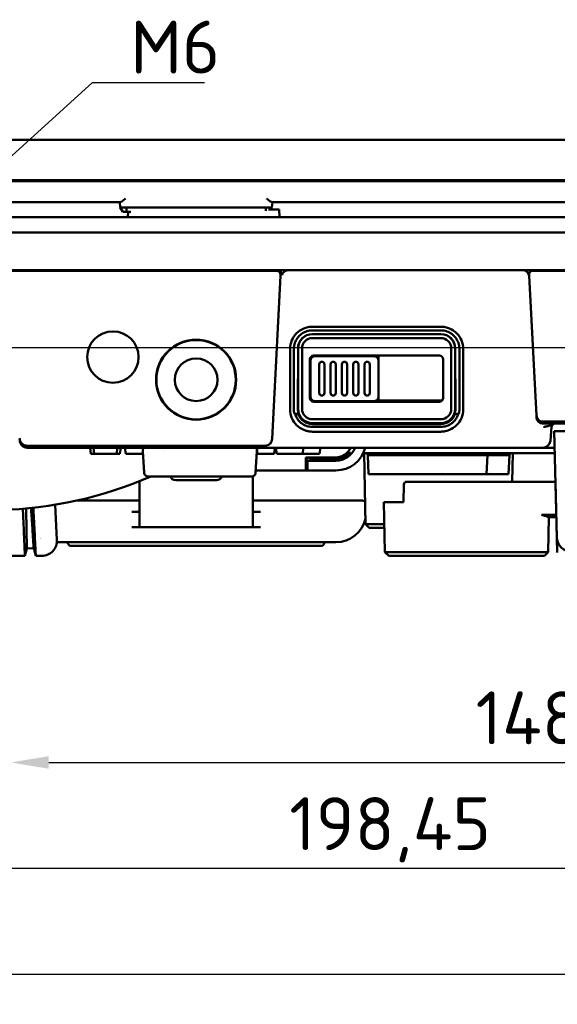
# Model space of a CAD drawing. Header units: millimetres. Extents: x 0 to 5104, y -184 to 1188.
# Tile 14 of 221: x 536 to 607, y 416 to 546. Entities that reach past the tile are written whole.
import ezdxf

# ---------------------------------------------------------------- set-up
doc = ezdxf.new("R2010")
doc.units = ezdxf.units.MM
doc.header["$LTSCALE"] = 2
for name, color, linetype, lineweight in [('Bemaßung (ISO)', 7, 'Continuous', 25), ('Sichtbar (ISO)', 7, 'Continuous', 50), ('Symbol (ISO)', 7, 'Continuous', 25)]:
    doc.layers.add(name, color=color, linetype=linetype, lineweight=lineweight)
doc.styles.add('Notiztext (DIN)', font='isocpeur.ttf')
doc.dimstyles.new('Standard (DIN)', dxfattribs={"dimscale": 2, "dimtxt": 3.5, "dimasz": 2.5, "dimexe": 2, "dimexo": 0.5, "dimgap": 0.5, "dimtad": 1, "dimrnd": 1e-08, "dimtxsty": 'Notiztext (DIN)', "dimcen": 0.09, "dimdle": 10, "dimclrd": 256, "dimclre": 256, "dimclrt": 256, "dimadec": 0, "dimazin": 0, "dimtfac": 1, "dimtmove": 0, "dimatfit": 3, "dimfxl": 1, "dimtolj": 1, "dimtzin": 0, "dimlwd": -1, "dimlwe": -1, "dimarcsym": 0})
doc.dimstyles.new('Standard - Methode 2a (DIN)$7', dxfattribs={"dimscale": 2, "dimtxt": 3.5, "dimasz": 2.5, "dimexe": 3.175, "dimexo": 0.8, "dimgap": 0.8, "dimtad": 1, "dimtih": 1, "dimtoh": 1, "dimrnd": 1e-08, "dimtxsty": 'Notiztext (DIN)', "dimcen": 0.09, "dimdle": 10, "dimclrd": 256, "dimclre": 256, "dimclrt": 256, "dimazin": 2, "dimtfac": 1, "dimtmove": 0, "dimatfit": 3, "dimfxl": 1, "dimtolj": 1, "dimlwd": -1, "dimlwe": -1, "dimarcsym": 0})

# ---------------------------------------------------------------- blocks, each defined once
blk = doc.blocks.new('*D23')
at = {"layer": 'Bemaßung (ISO)', "transparency": 16777216}
for p, q in [((187.03, 491.88), (187.03, 415.74)), ((682.93, 491.88), (682.93, 415.74)), ((192.03, 419.74), (677.93, 419.74))]:
    blk.add_line(p, q, dxfattribs=at)
for points in [[(192.03, 420.57), (192.03, 418.91), (187.03, 419.74)], [(677.93, 420.57), (677.93, 418.91), (682.93, 419.74)]]:
    blk.add_solid(points, dxfattribs=at)
at = {"layer": 'Defpoints', "color": 0, "transparency": 16777216}
for p in [(187.03, 492.88), (682.93, 492.88), (682.93, 419.74)]:
    blk.add_point(p, dxfattribs=at)
at = {"layer": 'Bemaßung (ISO)', "transparency": 16777216, "insert": (424.32, 429.14), "char_height": 7, "attachment_point": 1, "style": 'Notiztext (DIN)'}
blk.add_mtext('\\A1;495,9', dxfattribs=at)
blk = doc.blocks.new('*D26')
at = {"layer": 'Bemaßung (ISO)', "transparency": 16777216}
for p, q in [((484.48, 498.94), (484.48, 429.74)), ((682.93, 491.88), (682.93, 429.74)), ((489.48, 433.74), (677.93, 433.74))]:
    blk.add_line(p, q, dxfattribs=at)
for points in [[(489.48, 434.57), (489.48, 432.91), (484.48, 433.74)], [(677.93, 434.57), (677.93, 432.91), (682.93, 433.74)]]:
    blk.add_solid(points, dxfattribs=at)
at = {"layer": 'Defpoints', "color": 0, "transparency": 16777216}
for p in [(484.48, 499.94), (682.93, 492.88), (682.93, 433.74)]:
    blk.add_point(p, dxfattribs=at)
at = {"layer": 'Bemaßung (ISO)', "transparency": 16777216, "insert": (571.3, 443.14), "char_height": 7, "attachment_point": 1, "style": 'Notiztext (DIN)'}
blk.add_mtext('\\A1;198,45', dxfattribs=at)
blk = doc.blocks.new('*D27')
at = {"layer": 'Bemaßung (ISO)', "transparency": 16777216}
for p, q in [((534.48, 498.94), (534.48, 443.74)), ((682.93, 491.88), (682.93, 443.74)), ((539.48, 447.74), (677.93, 447.74))]:
    blk.add_line(p, q, dxfattribs=at)
for points in [[(539.48, 448.57), (539.48, 446.91), (534.48, 447.74)], [(677.93, 448.57), (677.93, 446.91), (682.93, 447.74)]]:
    blk.add_solid(points, dxfattribs=at)
at = {"layer": 'Defpoints', "color": 0, "transparency": 16777216}
for p in [(534.48, 499.94), (682.93, 492.88), (682.93, 447.74)]:
    blk.add_point(p, dxfattribs=at)
at = {"layer": 'Bemaßung (ISO)', "transparency": 16777216, "insert": (595.95, 457.14), "char_height": 7, "attachment_point": 1, "style": 'Notiztext (DIN)'}
blk.add_mtext('\\A1;148,45', dxfattribs=at)
blk = doc.blocks.new('*D43')
at = {"layer": 'Bemaßung (ISO)', "transparency": 16777216}
for p, q in [((683.93, 530.14), (720.93, 530.14)), ((716.93, 507.64), (716.93, 525.14)), ((509.38, 502.64), (720.93, 502.64))]:
    blk.add_line(p, q, dxfattribs=at)
for points in [[(716.1, 525.14), (717.76, 525.14), (716.93, 530.14)], [(716.1, 507.64), (717.76, 507.64), (716.93, 502.64)]]:
    blk.add_solid(points, dxfattribs=at)
at = {"layer": 'Defpoints', "color": 0, "transparency": 16777216}
for p in [(682.93, 530.14), (716.93, 530.14), (508.38, 502.64)]:
    blk.add_point(p, dxfattribs=at)
at = {"layer": 'Bemaßung (ISO)', "transparency": 16777216, "insert": (707.53, 508.51), "char_height": 7, "attachment_point": 1, "rotation": 90, "style": 'Notiztext (DIN)'}
blk.add_mtext('\\A1;27,5', dxfattribs=at)

msp = doc.modelspace()

# ---------------------------------------------------------------- linework, layer by layer
at = {"layer": 'Sichtbar (ISO)'}
for p, q in [((435.03, 530.138), (682.93, 530.138)), ((435.647, 524.771), (682.313, 524.771)), ((436.281, 524.677), (681.678, 524.677)), ((470.999, 521.888), (548.961, 521.888)), ((548.892, 521.888), (548.955, 521.176)), ((549.285, 520.588), (548.955, 521.175)), ((549.753, 521.187), (568.207, 521.187)), ((549.753, 520.588), (549.753, 521.187)), ((568.207, 520.72), (568.207, 521.187)), ((568.843, 520.888), (569.005, 521.175)), ((646.961, 521.888), (568.999, 521.888)), ((569.067, 521.888), (569.005, 521.176)), ((682.93, 519.888), (187.03, 519.888)), ((549.753, 520.588), (549.285, 520.588)), ((550.351, 520.588), (549.753, 520.588)), ((549.948, 519.888), (549.972, 520.588)), ((568.552, 520.888), (569.278, 520.888)), ((569.977, 520.888), (569.278, 520.888)), ((569.977, 520.888), (570.012, 519.888)), ((187.03, 517.888), (682.93, 517.888)), ((187.03, 512.888), (682.93, 512.888)), ((478.471, 512.788), (569.624, 512.788)), ((569.062, 490.573), (570.126, 512.126)), ((569.624, 512.788), (569.838, 512.788)), ((602.238, 512.877), (571.286, 512.877)), ((603.037, 512.13), (604.006, 493.641)), ((603.516, 512.788), (603.523, 512.788)), ((603.523, 512.788), (616.437, 512.788)), ((574.362, 505.404), (591.362, 505.404)), ((591.362, 504.908), (574.362, 504.908)), ((591.362, 504.42), (574.362, 504.42)), ((574.362, 504.408), (591.362, 504.408)), ((591.362, 503.895), (574.362, 503.895)), ((571.415, 494.457), (571.415, 502.457)), ((571.915, 494.518), (571.915, 502.518)), ((572.461, 502.526), (572.436, 494.526)), ((572.48, 494.526), (572.48, 502.526)), ((572.993, 502.526), (572.993, 494.526)), ((592.731, 494.526), (592.731, 502.526)), ((593.244, 502.526), (593.244, 494.526)), ((593.288, 494.526), (593.263, 502.526)), ((593.809, 502.518), (593.809, 494.518)), ((594.309, 502.457), (594.309, 494.457)), ((574.043, 500.599), (574.043, 501.076)), ((574.043, 500.599), (574.043, 496.453)), ((574.043, 500.599), (574.068, 500.574)), ((574.068, 500.574), (574.077, 496.486)), ((574.129, 501.357), (574.112, 496.044)), ((574.138, 501.37), (574.138, 501.026)), ((591.181, 501.576), (574.543, 501.576)), ((574.583, 501.388), (574.583, 501.388)), ((576.612, 501.5), (574.612, 501.5)), ((575.262, 500.412), (575.262, 496.64)), ((575.962, 496.64), (575.962, 500.412)), ((576.612, 501.5), (576.612, 501.576)), ((576.762, 500.412), (576.762, 496.64)), ((578.277, 501.508), (577.419, 501.508)), ((577.462, 496.64), (577.462, 500.412)), ((578.262, 500.412), (578.262, 496.64)), ((579.805, 501.508), (578.947, 501.508)), ((578.962, 496.64), (578.962, 500.412)), ((579.762, 500.412), (579.762, 496.64)), ((580.462, 496.64), (580.462, 500.412)), ((580.612, 501.576), (580.612, 501.5)), ((582.612, 501.5), (580.612, 501.5)), ((581.262, 500.412), (581.262, 496.64)), ((581.962, 496.64), (581.962, 500.412)), ((583.086, 501.026), (583.086, 501.576)), ((583.112, 496.044), (583.094, 501.576)), ((591.647, 496.486), (591.656, 500.574)), ((591.681, 500.599), (591.656, 500.574)), ((591.681, 500.599), (591.681, 501.076)), ((591.681, 500.599), (591.681, 496.453)), ((574.043, 496.453), (574.077, 496.486)), ((574.043, 495.976), (574.043, 496.453)), ((591.681, 496.453), (591.647, 496.486)), ((591.681, 495.976), (591.681, 496.453)), ((574.112, 496.044), (574.112, 495.722)), ((574.138, 496.026), (574.138, 495.682)), ((591.181, 495.476), (574.543, 495.476)), ((574.612, 495.552), (576.612, 495.552)), ((576.612, 495.476), (576.612, 495.552)), ((580.612, 495.552), (582.612, 495.552)), ((580.612, 495.552), (580.612, 495.476)), ((583.086, 495.476), (583.086, 496.026)), ((583.112, 495.476), (583.112, 496.044)), ((591.549, 495.637), (583.112, 495.637)), ((571.981, 493.888), (572.542, 493.888)), ((593.182, 493.888), (593.743, 493.888)), ((557.48, 493.357), (557.48, 493.305)), ((560.48, 493.357), (560.48, 493.305)), ((574.362, 493.157), (591.362, 493.157)), ((591.362, 492.644), (574.362, 492.644)), ((574.362, 492.526), (591.362, 492.526)), ((604.006, 493.641), (604.02, 493.37)), ((604.021, 493.346), (604.02, 493.37)), ((604.756, 492.588), (604.82, 492.588)), ((604.808, 492.855), (615.152, 492.855)), ((604.82, 492.588), (615.139, 492.588)), ((574.362, 492.144), (591.362, 492.144)), ((591.362, 491.51), (574.362, 491.51)), ((606.013, 492.132), (605.853, 490.301)), ((606.712, 477.536), (606.344, 491.588)), ((606.344, 491.588), (681.93, 491.588)), ((536.633, 489.655), (568.097, 489.655)), ((568.337, 489.388), (536.641, 489.388)), ((544.96, 489.388), (545.072, 488.588)), ((545.508, 488.588), (545.072, 488.588)), ((545.395, 489.388), (545.508, 488.588)), ((548.452, 488.588), (545.508, 488.588)), ((548.564, 489.388), (548.452, 488.588)), ((548.888, 488.588), (548.452, 488.588)), ((549, 489.388), (548.888, 488.588)), ((549.669, 488.588), (549.557, 489.388)), ((549.741, 488.588), (549.669, 488.588)), ((549.741, 488.588), (551.392, 488.588)), ((551.876, 488.588), (551.392, 488.588)), ((551.876, 488.588), (551.989, 489.388)), ((552.103, 486.059), (551.94, 488.917)), ((554.631, 488.92), (554.631, 488.92)), ((567.02, 488.917), (566.856, 486.059)), ((567.068, 488.7), (566.971, 489.388)), ((567.068, 488.7), (567.068, 489.388)), ((567.084, 488.588), (567.068, 488.7)), ((567.084, 488.588), (567.568, 488.588)), ((569.219, 488.588), (567.568, 488.588)), ((568.999, 489.388), (568.337, 489.388)), ((570.926, 489.388), (568.999, 489.388)), ((569.219, 488.588), (569.29, 488.588)), ((569.29, 488.588), (569.403, 489.388)), ((569.649, 488.588), (569.536, 489.388)), ((569.649, 488.588), (573.073, 488.588)), ((604.857, 489.388), (570.926, 489.388)), ((573.185, 489.388), (573.073, 488.588)), ((574.855, 488.588), (573.073, 488.588)), ((574.855, 488.588), (575.321, 488.588)), ((575.433, 489.388), (575.321, 488.588)), ((581.221, 488.688), (581.251, 488.688)), ((581.385, 479.288), (581.221, 488.688)), ((581.558, 488.688), (581.251, 488.688)), ((591.876, 488.688), (581.558, 488.688)), ((581.693, 488.388), (581.558, 488.688)), ((591.876, 488.688), (592.391, 488.688)), ((597.838, 488.688), (592.391, 488.688)), ((597.838, 488.688), (597.523, 488.388)), ((597.838, 488.688), (598.045, 488.688)), ((599.781, 488.688), (598.045, 488.688)), ((599.781, 488.688), (599.946, 488.688)), ((600.558, 488.688), (599.946, 488.688)), ((600.558, 488.688), (600.42, 488.388)), ((600.819, 488.688), (600.558, 488.688)), ((600.878, 488.688), (600.808, 484.888)), ((600.819, 488.688), (600.878, 488.688)), ((606.42, 488.688), (600.878, 488.688)), ((606.401, 489.388), (604.857, 489.388)), ((573.48, 488.088), (573.48, 486.388)), ((577.28, 488.088), (573.48, 488.088)), ((573.58, 487.905), (573.48, 487.905)), ((573.58, 486.388), (573.58, 487.905)), ((573.697, 487.671), (573.58, 487.905)), ((573.621, 488), (573.734, 488)), ((573.697, 487.671), (577.48, 487.671)), ((573.697, 487.671), (573.697, 486.388)), ((573.994, 487.905), (577.48, 487.905)), ((591.678, 488.388), (581.693, 488.388)), ((581.802, 485.888), (581.693, 488.388)), ((591.678, 488.388), (592.486, 488.388)), ((597.523, 488.388), (592.486, 488.388)), ((597.523, 488.388), (597.392, 485.891)), ((597.523, 488.388), (597.847, 488.388)), ((599.583, 488.388), (597.847, 488.388)), ((600.42, 488.388), (600.032, 488.388)), ((600.42, 488.388), (600.314, 485.888)), ((566.875, 486.388), (573.48, 486.388)), ((573.48, 486.388), (573.58, 486.388)), ((573.58, 486.388), (573.697, 486.388)), ((573.697, 486.388), (577.48, 486.388)), ((551.48, 484.955), (551.48, 481.388)), ((552.603, 485.588), (552.62, 485.588)), ((554.624, 485.588), (552.62, 485.588)), ((554.624, 485.588), (555.107, 485.588)), ((563.853, 485.588), (555.107, 485.588)), ((556.28, 485.088), (561.68, 485.088)), ((563.853, 485.588), (564.335, 485.588)), ((566.34, 485.588), (564.335, 485.588)), ((566.34, 485.588), (566.357, 485.588)), ((566.48, 485.438), (566.48, 481.388)), ((583.706, 485.888), (581.802, 485.888)), ((583.706, 485.888), (583.832, 485.888)), ((590.282, 485.888), (583.832, 485.888)), ((586.462, 484.583), (586.633, 484.888)), ((586.633, 484.888), (587.041, 484.888)), ((587.041, 484.888), (587.985, 484.888)), ((605.039, 484.888), (587.985, 484.888)), ((590.282, 485.888), (590.943, 485.888)), ((594.094, 485.888), (590.943, 485.888)), ((594.094, 485.888), (594.75, 485.888)), ((599.799, 485.888), (594.75, 485.888)), ((597.392, 485.891), (597.392, 485.888)), ((600.192, 485.888), (599.799, 485.888)), ((600.314, 485.888), (600.192, 485.888)), ((605.039, 484.888), (605.983, 484.888)), ((606.519, 484.888), (605.983, 484.888)), ((606.519, 484.888), (606.519, 484.888)), ((606.519, 484.888), (606.765, 475.502)), ((586.416, 482.188), (586.462, 484.583)), ((551.48, 482.388), (543.174, 482.388)), ((580.98, 482.388), (566.48, 482.388)), ((583.831, 482.188), (583.883, 482.188)), ((583.831, 482.188), (583.946, 475.588)), ((583.883, 482.188), (586.416, 482.188)), ((586.416, 482.188), (585.831, 482.188)), ((540.328, 481.84), (540.572, 477.193)), ((550.48, 480.888), (551.346, 480.888)), ((551.48, 481.388), (551.48, 478.939)), ((566.48, 478.939), (566.48, 481.388)), ((566.614, 480.888), (567.48, 480.888)), ((604.985, 480.488), (604.663, 480.488)), ((605.577, 475.588), (605.657, 480.188)), ((605.64, 480.188), (605.606, 480.188)), ((605.64, 480.188), (606.642, 480.188)), ((606.634, 480.488), (605.928, 480.488)), ((551.346, 478.888), (550.48, 478.888)), ((566.614, 478.888), (551.346, 478.888)), ((567.48, 478.888), (566.614, 478.888)), ((581.411, 479.288), (581.385, 479.288)), ((581.894, 478.788), (581.385, 479.288)), ((581.411, 479.288), (583.818, 479.288)), ((581.904, 478.788), (581.894, 478.788)), ((581.904, 478.788), (583.89, 478.788)), ((583.882, 479.288), (583.818, 479.288)), ((577.48, 476.888), (540.564, 476.888)), ((536.596, 476.068), (536.334, 475.088)), ((536.596, 476.068), (537.491, 476.11)), ((537.491, 476.11), (537.765, 475.088)), ((575.48, 476.388), (542.48, 476.388)), ((584.455, 475.088), (583.946, 475.588)), ((583.946, 475.588), (583.992, 475.588)), ((587.195, 475.588), (583.992, 475.588)), ((587.195, 475.588), (587.985, 475.588)), ((604.577, 475.588), (587.985, 475.588)), ((605.068, 475.088), (605.577, 475.588)), ((536.334, 475.088), (533.765, 475.088)), ((538.574, 475.088), (537.765, 475.088)), ((584.473, 475.088), (584.455, 475.088)), ((584.473, 475.088), (587.676, 475.088)), ((587.985, 475.088), (587.676, 475.088)), ((587.985, 475.088), (604.577, 475.088)), ((604.577, 475.088), (605.068, 475.088))]:
    msp.add_line(p, q, dxfattribs=at)
for centre, radius in [((547.98, 501.388), 3.4), ((558.98, 498.388), 5.3), ((558.98, 498.388), 5.25), ((558.98, 498.388), 2.825)]:
    msp.add_circle(centre, radius, dxfattribs=at)
for centre, radius, start, end in [((602.238, 512.088), 0.789, 8.96946, 90), ((603.523, 512.288), 0.5, 90, 188.84988), ((602.238, 512.088), 0.8, 3, 8.84988), ((574.362, 502.526), 1.882, 90, 180), ((591.362, 502.526), 1.882, 0, 90), ((574.362, 502.526), 1.369, 90, 180), ((591.362, 502.526), 1.369, 0, 90), ((574.612, 501.026), 0.474, 90, 180), ((575.612, 500.412), 0.35, 0, 180), ((577.112, 500.412), 0.35, 0, 180), ((578.612, 500.412), 0.35, 0, 180), ((580.112, 500.412), 0.35, 0, 180), ((581.612, 500.412), 0.35, 0, 180), ((582.612, 501.026), 0.474, 0, 90), ((575.612, 496.64), 0.35, 180, 0), ((577.112, 496.64), 0.35, 180, 0), ((578.612, 496.64), 0.35, 180, 0), ((580.112, 496.64), 0.35, 180, 0), ((581.612, 496.64), 0.35, 180, 0), ((574.612, 496.026), 0.474, 180, 270), ((582.612, 496.026), 0.474, 270, 0), ((574.362, 494.526), 2, 198.5977, 270), ((574.362, 494.526), 1.882, 180, 270), ((574.362, 494.526), 1.369, 180, 270), ((591.362, 494.526), 1.882, 270, 0), ((591.362, 494.526), 1.369, 270, 0), ((591.362, 494.526), 2, 270, 341.4023), ((604.82, 493.388), 0.8, 183, 270), ((606.511, 492.088), 0.5, 90, 175), ((536.641, 490.388), 1, 182, 270), ((604.857, 490.388), 1, 270, 355), ((577.28, 490.588), 2.5, 270, 331.3146), ((577.48, 490.388), 2.717, 270, 338.40031), ((577.48, 490.388), 4, 270, 345.52249), ((577.48, 490.388), 2.483, 270, 319.18472), ((531.731, 534.144), 53.006, 271.35056, 293.64512), ((556.28, 485.888), 0.8, 202.02431, 270), ((561.68, 485.888), 0.8, 270, 337.97569), ((568.48, 485.438), 2, 175.20682, 180), ((580.98, 481.888), 0.5, 44.97494, 90), ((577.48, 480.888), 4, 270, 346.73938), ((540.48, 480.888), 4, 239.75428, 239.7555), ((538.574, 477.088), 2, 270, 3), ((542.48, 476.888), 0.5, 180, 270), ((575.48, 476.888), 0.5, 270, 0), ((608.711, 477.588), 2, 181.5, 270)]:
    msp.add_arc(centre, radius, start, end, dxfattribs=at)
for centre, major_axis, ratio, start_param, end_param in [((569.624, 512.288), (-0.518, 0), 0.9658469, 2.9871331, 4.712389), ((569.838, 512.288), (-0.518, 0), 0.9658469, 4.2774005, 4.712389), ((570.954, 512.088), (-0.828, 0), 0.9658469, 6.1287257, 6.2355227), ((574.362, 502.52), (0, -1.901), 0.9999948, 3.1415927, 4.7091737), ((574.242, 503.075), (2.035, 0.453), 0.8730065, 1.6795369, 1.7004335), ((591.362, 502.52), (0, -1.901), 0.9999948, 1.5740116, 3.1415927), ((591.483, 503.075), (2.035, -0.453), 0.873002, 1.441164, 1.4620127), ((574.543, 501.076), (-0.354, 0.354), 0.999315, 5.4981298, 7.0682409), ((578.612, 501.401), (-4.25, 0), 0.0261859, 4.9969249, 5.2023463), ((578.612, 501.518), (0.5, 0), 0.0261859, 3.9772951, 5.4474829), ((578.612, 501.401), (-4.25, 0), 0.0261859, 4.2224317, 4.427853), ((591.181, 501.076), (-0.354, -0.354), 0.999315, 2.3565371, 3.9266482), ((574.543, 495.976), (0.354, 0.354), 0.999315, 2.3565371, 3.9266482), ((578.612, 495.65), (-4.25, 0), 0.0261859, 1.080839, 1.4653731), ((578.612, 495.534), (0.5, 0), 0.0261859, 0.4636224, 2.6779703), ((578.612, 495.65), (-4.25, 0), 0.0261859, 1.6762196, 2.0607537), ((591.181, 495.976), (0.354, -0.354), 0.999315, 5.4981298, 7.0682409), ((573.777, 494.343), (-0.411, 2.094), 0.8677389, 1.3193218, 1.6175918), ((574.362, 494.52), (0, -1.926), 0.9999948, 4.7091737, 5.0464683), ((591.362, 494.52), (0, -1.926), 0.9999948, 1.236717, 1.5740116), ((591.947, 494.343), (0.411, 2.094), 0.8677389, 4.6655935, 4.9638635), ((604.805, 493.683), (-0.043, 0.827), 0.9661469, 1.5707963, 3.0910022), ((536.631, 490.69), (-0.036, 1.034), 0.9661958, 1.5707963, 3.1078651), ((568.031, 490.69), (0.737, -0.77), 0.9381547, 5.5517618, 7.0095941), ((573.622, 488.3), (0.25, 0.167), 0.9980229, 3.6335287, 4.1237073), ((573.733, 488.3), (0.282, -0.107), 0.9951547, 5.0750895, 5.862049), ((573.993, 488.206), (0.285, -0.1), 0.9943921, 5.0509659, 6.2190315), ((553.103, 486.088), (-1, -0.029), 0.0056996, 0.0001634, 0.0002379), ((565.856, 486.088), (-1, 0.029), 0.0056996, 3.1413547, 3.1414293), ((592.225, 485.888), (-1, 0.03), 0.0094814, 4.4047701, 5.3913788), ((598.392, 485.888), (-1, 0.003), 0.0311992, 5.3893689, 6.2830945), ((604.645, 479.488), (0.72, 0.707), 0.982398, 0.4564376, 0.7852459), ((604.985, 480.493), (1, -0.004), 0.0053269, 4.7124431, 5.9458945), ((604.577, 475.597), (1, -0.009), 0.0088778, 4.7125287, 6.2831244)]:
    msp.add_ellipse(centre, major_axis=major_axis, ratio=ratio, start_param=start_param, end_param=end_param, dxfattribs=at)
for points, knots in [([(548.955, 521.176), (548.955, 521.168), (549.222, 521.169), (549.607, 521.182), (549.654, 521.184), (549.704, 521.185), (549.753, 521.187)], [0, 0, 0, 0, 0.8892165, 0.8892165, 0.8892165, 1, 1, 1, 1]), ([(548.961, 521.888), (548.988, 521.888), (549.024, 521.9), (549.112, 521.944), (549.166, 521.979), (549.281, 522.061), (549.354, 522.118), (549.503, 522.238), (549.58, 522.302), (549.65, 522.362)], [0.263107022, 0.263107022, 0.263107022, 0.263107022, 0.283205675, 0.283205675, 0.30613233, 0.30613233, 0.333834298, 0.333834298, 0.361536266, 0.361536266, 0.361536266, 0.361536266]), ([(568.207, 521.187), (568.604, 521.173), (568.936, 521.167), (568.994, 521.173), (569.001, 521.174), (569.005, 521.175), (569.005, 521.176)], [0, 0, 0, 0, 0.8892165, 0.8892165, 0.8892165, 1, 1, 1, 1]), ([(568.999, 521.888), (568.972, 521.888), (568.936, 521.9), (568.848, 521.944), (568.794, 521.979), (568.678, 522.061), (568.606, 522.118), (568.457, 522.238), (568.38, 522.302), (568.309, 522.362)], [-0.098429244, -0.098429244, -0.098429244, -0.098429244, -0.078330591, -0.078330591, -0.055403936, -0.055403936, -0.027701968, -0.027701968, 0, 0, 0, 0]), ([(570.056, 512.741), (570.11, 512.718), (570.159, 512.685), (570.238, 512.611), (570.27, 512.57), (570.32, 512.483), (570.338, 512.436), (570.354, 512.362), (570.358, 512.336), (570.359, 512.301), (570.359, 512.293), (570.359, 512.26), (570.357, 512.236), (570.353, 512.211)], [-0.065445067, -0.065445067, -0.065445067, -0.065445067, -0.047987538, -0.047987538, -0.032714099, -0.032714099, -0.017768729, -0.017768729, -0.009880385, -0.009880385, -0.007444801, -0.007444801, -0.00000008, -0.00000008, -0.00000008, -0.00000008]), ([(571.286, 512.877), (571.228, 512.877), (571.165, 512.875), (571.034, 512.86), (570.965, 512.847), (570.822, 512.8), (570.752, 512.767), (570.601, 512.667), (570.527, 512.593), (570.439, 512.462), (570.414, 512.413), (570.375, 512.313), (570.362, 512.263), (570.353, 512.211)], [-0.12565377, -0.12565377, -0.12565377, -0.12565377, -0.10787307, -0.10787307, -0.08642085, -0.08642085, -0.06311161, -0.06311161, -0.03211644, -0.03211644, -0.01565652, -0.01565652, -0.00000567, -0.00000567, -0.00000567, -0.00000567]), ([(603.018, 512.211), (603.014, 512.237), (603.012, 512.264), (603.012, 512.35), (603.026, 512.422), (603.074, 512.536), (603.115, 512.597), (603.203, 512.685), (603.266, 512.726), (603.381, 512.773), (603.454, 512.788), (603.516, 512.788)], [0.141192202, 0.141192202, 0.141192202, 0.141192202, 0.148527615, 0.148527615, 0.166976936, 0.166976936, 0.185551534, 0.185551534, 0.204206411, 0.204206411, 0.222864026, 0.222864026, 0.222864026, 0.222864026]), ([(571.415, 502.457), (571.414, 502.85), (571.494, 503.244), (571.795, 503.954), (572.01, 504.273), (572.545, 504.808), (572.864, 505.023), (573.393, 505.248), (573.582, 505.306), (573.968, 505.384), (574.165, 505.404), (574.362, 505.404)], [-0.46452168, -0.46452168, -0.46452168, -0.46452168, -0.34564012, -0.34564012, -0.23175527, -0.23175527, -0.11815045, -0.11815045, -0.05906495, -0.05906495, 0, 0, 0, 0]), ([(571.915, 502.518), (571.921, 502.768), (571.966, 503.016), (572.128, 503.489), (572.244, 503.709), (572.54, 504.111), (572.718, 504.288), (573.123, 504.582), (573.348, 504.699), (573.586, 504.778)], [-0.30320066, -0.30320066, -0.30320066, -0.30320066, -0.22744788, -0.22744788, -0.15180345, -0.15180345, -0.07551399, -0.07551399, -0.0000028, -0.0000028, -0.0000028, -0.0000028]), ([(574.362, 504.908), (574.238, 504.908), (574.114, 504.898), (573.867, 504.859), (573.746, 504.83), (573.627, 504.792)], [0, 0, 0, 0, 0.037308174, 0.037308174, 0.074755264, 0.074755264, 0.074755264, 0.074755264]), ([(591.362, 505.404), (591.559, 505.404), (591.756, 505.384), (592.142, 505.306), (592.331, 505.248), (592.86, 505.023), (593.179, 504.808), (593.714, 504.273), (593.929, 503.954), (594.23, 503.244), (594.31, 502.85), (594.309, 502.457)], [-0.46473251, -0.46473251, -0.46473251, -0.46473251, -0.40564076, -0.40564076, -0.34652844, -0.34652844, -0.23287206, -0.23287206, -0.11893551, -0.11893551, 0, 0, 0, 0]), ([(592.097, 504.792), (591.978, 504.83), (591.857, 504.859), (591.611, 504.898), (591.486, 504.908), (591.362, 504.908)], [0.000019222, 0.000019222, 0.000019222, 0.000019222, 0.03747229, 0.03747229, 0.074786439, 0.074786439, 0.074786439, 0.074786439]), ([(592.138, 504.778), (592.376, 504.699), (592.6, 504.583), (593.005, 504.289), (593.183, 504.112), (593.479, 503.71), (593.596, 503.49), (593.758, 503.017), (593.803, 502.768), (593.809, 502.518)], [-0.30218569, -0.30218569, -0.30218569, -0.30218569, -0.22700717, -0.22700717, -0.15105656, -0.15105656, -0.07558181, -0.07558181, 0, 0, 0, 0]), ([(574.167, 501.026), (574.167, 501.086), (574.178, 501.146), (574.201, 501.201), (574.22, 501.245), (574.245, 501.286), (574.276, 501.322), (574.304, 501.354), (574.336, 501.382), (574.372, 501.405), (574.407, 501.427), (574.445, 501.445), (574.485, 501.456), (574.526, 501.469), (574.569, 501.475), (574.612, 501.475)], [0, 0, 0, 0, 0.2629969, 0.2629969, 0.2629969, 0.4689374, 0.4689374, 0.4689374, 0.6488812, 0.6488812, 0.6488812, 0.8220289, 0.8220289, 0.8220289, 1, 1, 1, 1]), ([(582.612, 501.475), (582.655, 501.475), (582.698, 501.469), (582.739, 501.456), (582.779, 501.445), (582.817, 501.427), (582.852, 501.405), (582.888, 501.382), (582.92, 501.354), (582.948, 501.322), (582.979, 501.286), (583.004, 501.245), (583.023, 501.201), (583.046, 501.146), (583.057, 501.086), (583.057, 501.026)], [0, 0, 0, 0, 0.1779711, 0.1779711, 0.1779711, 0.3511188, 0.3511188, 0.3511188, 0.5310626, 0.5310626, 0.5310626, 0.7370031, 0.7370031, 0.7370031, 1, 1, 1, 1]), ([(574.612, 495.577), (574.569, 495.577), (574.526, 495.583), (574.485, 495.595), (574.445, 495.607), (574.407, 495.625), (574.372, 495.647), (574.336, 495.67), (574.304, 495.698), (574.276, 495.73), (574.245, 495.766), (574.22, 495.807), (574.201, 495.85), (574.178, 495.906), (574.167, 495.966), (574.167, 496.026)], [0, 0, 0, 0, 0.1779711, 0.1779711, 0.1779711, 0.3511188, 0.3511188, 0.3511188, 0.5310626, 0.5310626, 0.5310626, 0.7370031, 0.7370031, 0.7370031, 1, 1, 1, 1]), ([(583.057, 496.026), (583.057, 495.973), (583.048, 495.92), (583.031, 495.871), (583.027, 495.861), (583.023, 495.852), (583.019, 495.842), (582.995, 495.788), (582.959, 495.737), (582.915, 495.696), (582.881, 495.664), (582.842, 495.638), (582.799, 495.618), (582.755, 495.598), (582.707, 495.584), (582.658, 495.579), (582.643, 495.577), (582.627, 495.577), (582.612, 495.577)], [0, 0, 0, 0, 0.230356, 0.230356, 0.230356, 0.2744576, 0.2744576, 0.2744576, 0.5363105, 0.5363105, 0.5363105, 0.7327, 0.7327, 0.7327, 0.9374155, 0.9374155, 0.9374155, 1, 1, 1, 1]), ([(562.892, 494.887), (562.898, 494.878), (562.904, 494.869), (562.911, 494.859), (562.914, 494.854), (562.918, 494.85), (562.921, 494.845)], [0, 0, 0, 0, 0.017792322, 0.017792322, 0.017792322, 0.026706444, 0.026706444, 0.026706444, 0.026706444]), ([(574.362, 491.51), (574.165, 491.51), (573.968, 491.53), (573.582, 491.608), (573.393, 491.666), (572.864, 491.891), (572.545, 492.106), (572.01, 492.64), (571.795, 492.96), (571.494, 493.67), (571.414, 494.063), (571.415, 494.457)], [-0.46473251, -0.46473251, -0.46473251, -0.46473251, -0.40564076, -0.40564076, -0.34652844, -0.34652844, -0.23287206, -0.23287206, -0.11893551, -0.11893551, 0, 0, 0, 0]), ([(572.067, 493.888), (572.092, 493.796), (572.123, 493.706), (572.196, 493.53), (572.238, 493.444), (572.378, 493.194), (572.491, 493.04), (572.708, 492.807), (572.802, 492.721), (573.109, 492.483), (573.342, 492.357), (573.839, 492.187), (574.099, 492.144), (574.362, 492.144)], [0.00000622, 0.00000622, 0.00000622, 0.00000622, 0.02889658, 0.02889658, 0.05776898, 0.05776898, 0.11545719, 0.11545719, 0.15383054, 0.15383054, 0.23280198, 0.23280198, 0.31155318, 0.31155318, 0.31155318, 0.31155318]), ([(594.309, 494.457), (594.31, 494.063), (594.23, 493.67), (593.929, 492.96), (593.714, 492.64), (593.179, 492.106), (592.86, 491.891), (592.331, 491.666), (592.142, 491.608), (591.756, 491.53), (591.559, 491.51), (591.362, 491.51)], [-0.46452168, -0.46452168, -0.46452168, -0.46452168, -0.34564012, -0.34564012, -0.23175527, -0.23175527, -0.11815045, -0.11815045, -0.05906495, -0.05906495, 0, 0, 0, 0]), ([(591.362, 492.144), (591.625, 492.144), (591.885, 492.187), (592.382, 492.357), (592.615, 492.483), (592.922, 492.721), (593.016, 492.807), (593.234, 493.04), (593.346, 493.194), (593.486, 493.444), (593.528, 493.53), (593.601, 493.706), (593.632, 493.796), (593.657, 493.888)], [0, 0, 0, 0, 0.07875526, 0.07875526, 0.15773078, 0.15773078, 0.19610577, 0.19610577, 0.25379645, 0.25379645, 0.28267008, 0.28267008, 0.31156169, 0.31156169, 0.31156169, 0.31156169]), ([(606.5, 492.588), (606.498, 492.588), (606.495, 492.588), (606.492, 492.588), (606.474, 492.588), (606.452, 492.587), (606.43, 492.584), (606.344, 492.575), (606.256, 492.547), (606.176, 492.512), (605.974, 492.424), (605.799, 492.321), (605.568, 492.258), (605.477, 492.233), (605.378, 492.212), (605.276, 492.193), (605.225, 492.184), (605.173, 492.175), (605.121, 492.167), (605.104, 492.165), (605.087, 492.162), (605.07, 492.159), (605.062, 492.158), (605.054, 492.157), (605.045, 492.155), (605.041, 492.155), (605.037, 492.154), (605.033, 492.153), (605.031, 492.152), (605.029, 492.152), (605.027, 492.152), (605.027, 492.151), (605.026, 492.151), (605.025, 492.151), (605.025, 492.151), (605.025, 492.151), (605.024, 492.151), (605.024, 492.15), (605.024, 492.15), (605.023, 492.15), (605.023, 492.15), (605.023, 492.15), (605.023, 492.15), (605.022, 492.15), (605.022, 492.15), (605.022, 492.15), (605.022, 492.149), (605.022, 492.149), (605.022, 492.149)], [0.00000009, 0.00000009, 0.00000009, 0.00000009, 0.00661105, 0.00661105, 0.00661105, 0.05080673, 0.05080673, 0.05080673, 0.22852901, 0.22852901, 0.22852901, 0.6786316, 0.6786316, 0.6786316, 0.85629547, 0.85629547, 0.85629547, 0.94403837, 0.94403837, 0.94403837, 0.972768, 0.972768, 0.972768, 0.98647479, 0.98647479, 0.98647479, 0.99324883, 0.99324883, 0.99324883, 0.99663563, 0.99663563, 0.99663563, 0.99777349, 0.99777349, 0.99777349, 0.99855199, 0.99855199, 0.99855199, 0.99908399, 0.99908399, 0.99908399, 0.99944951, 0.99944951, 0.99944951, 0.99979597, 0.99979597, 0.99979597, 0.99986755, 0.99986755, 0.99986755, 0.99986755]), ([(579.359, 488.765), (579.351, 488.756), (579.342, 488.748), (579.32, 488.732), (579.307, 488.725), (579.275, 488.713), (579.257, 488.709), (579.22, 488.709), (579.202, 488.712), (579.168, 488.725), (579.152, 488.735), (579.126, 488.759), (579.116, 488.774), (579.102, 488.803), (579.098, 488.816), (579.094, 488.843), (579.093, 488.856), (579.094, 488.868)], [0.0003028, 0.0003028, 0.0003028, 0.0003028, 0.003878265, 0.003878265, 0.008459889, 0.008459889, 0.014041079, 0.014041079, 0.019444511, 0.019444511, 0.024991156, 0.024991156, 0.030341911, 0.030341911, 0.034537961, 0.034537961, 0.038391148, 0.038391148, 0.038391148, 0.038391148]), ([(600.032, 488.388), (599.994, 488.389), (599.954, 488.39), (599.875, 488.39), (599.835, 488.39), (599.758, 488.39), (599.72, 488.39), (599.648, 488.39), (599.614, 488.389), (599.583, 488.388)], [0.000001, 0.000001, 0.000001, 0.000001, 0.011899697, 0.011899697, 0.023793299, 0.023793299, 0.035687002, 0.035687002, 0.0475858, 0.0475858, 0.0475858, 0.0475858]), ([(552.603, 485.588), (552.572, 485.588), (552.541, 485.591), (552.481, 485.602), (552.453, 485.61), (552.376, 485.639), (552.329, 485.666), (552.247, 485.733), (552.211, 485.773), (552.154, 485.862), (552.132, 485.911), (552.11, 485.994), (552.105, 486.027), (552.103, 486.059)], [0, 0, 0, 0, 0.00922546, 0.00922546, 0.018149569, 0.018149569, 0.033973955, 0.033973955, 0.049798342, 0.049798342, 0.065622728, 0.065622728, 0.075435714, 0.075435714, 0.075435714, 0.075435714]), ([(566.856, 486.059), (566.853, 486.006), (566.841, 485.952), (566.801, 485.853), (566.773, 485.806), (566.705, 485.725), (566.663, 485.689), (566.573, 485.634), (566.522, 485.613), (566.452, 485.597), (566.434, 485.594), (566.396, 485.589), (566.376, 485.588), (566.357, 485.588)], [0, 0, 0, 0, 0.016150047, 0.016150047, 0.03207406, 0.03207406, 0.048006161, 0.048006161, 0.063937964, 0.063937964, 0.069628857, 0.069628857, 0.075395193, 0.075395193, 0.075395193, 0.075395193]), ([(536.063, 481.315), (536.08, 480.889), (536.097, 480.481), (536.141, 479.459), (536.167, 478.879), (536.235, 477.297), (536.269, 476.478), (536.319, 475.37), (536.334, 475.088), (536.334, 475.088)], [0.38108239, 0.38108239, 0.38108239, 0.38108239, 0.47923943, 0.47923943, 0.6384008, 0.6384008, 0.95890604, 0.95890604, 1.279251, 1.279251, 1.279251, 1.279251]), ([(536.596, 476.068), (536.596, 476.068), (536.591, 476.235), (536.574, 476.883), (536.562, 477.361), (536.536, 478.76), (536.52, 479.76), (536.512, 481.072), (536.512, 481.212), (536.511, 481.354)], [0, 0, 0, 0, 0.4090096, 0.4090096, 0.814726, 0.814726, 1.3183454, 1.3183454, 1.3771751, 1.3771751, 1.3771751, 1.3771751]), ([(537.132, 481.414), (537.16, 481.047), (537.186, 480.695), (537.276, 479.447), (537.329, 478.658), (537.412, 477.398), (537.442, 476.921), (537.481, 476.276), (537.491, 476.11), (537.491, 476.11)], [0.247597, 0.247597, 0.247597, 0.247597, 0.3997948, 0.3997948, 0.8143516, 0.8143516, 1.2205749, 1.2205749, 1.6282978, 1.6282978, 1.6282978, 1.6282978]), ([(537.765, 475.088), (537.765, 475.088), (537.753, 475.368), (537.699, 476.468), (537.658, 477.282), (537.58, 478.855), (537.551, 479.437), (537.497, 480.507), (537.473, 480.966), (537.449, 481.447)], [0, 0, 0, 0, 0.5499487, 0.5499487, 1.0995708, 1.0995708, 1.3748831, 1.3748831, 1.5643128, 1.5643128, 1.5643128, 1.5643128]), ([(551.48, 481.388), (551.48, 481.325), (551.48, 481.258), (551.478, 481.135), (551.476, 481.079), (551.462, 480.988), (551.45, 480.948), (551.408, 480.899), (551.379, 480.888), (551.346, 480.888)], [0.189546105, 0.189546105, 0.189546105, 0.189546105, 0.208412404, 0.208412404, 0.227278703, 0.227278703, 0.247250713, 0.247250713, 0.267222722, 0.267222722, 0.267222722, 0.267222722]), ([(566.614, 480.888), (566.581, 480.888), (566.551, 480.899), (566.51, 480.948), (566.498, 480.988), (566.484, 481.079), (566.482, 481.135), (566.48, 481.258), (566.48, 481.325), (566.48, 481.388)], [0.111869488, 0.111869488, 0.111869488, 0.111869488, 0.131841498, 0.131841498, 0.151813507, 0.151813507, 0.170679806, 0.170679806, 0.189546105, 0.189546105, 0.189546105, 0.189546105]), ([(604.985, 480.434), (605.057, 480.409), (605.125, 480.385), (605.253, 480.337), (605.313, 480.314), (605.419, 480.27), (605.466, 480.25), (605.547, 480.215), (605.581, 480.199), (605.606, 480.188)], [0, 0, 0, 0, 0.023995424, 0.023995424, 0.047734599, 0.047734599, 0.071168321, 0.071168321, 0.09558827, 0.09558827, 0.09558827, 0.09558827]), ([(551.346, 478.888), (551.368, 478.888), (551.388, 478.889), (551.456, 478.897), (551.48, 478.913), (551.48, 478.939)], [-0.208292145, -0.208292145, -0.208292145, -0.208292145, -0.195553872, -0.195553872, -0.157830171, -0.157830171, -0.157830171, -0.157830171]), ([(566.48, 478.939), (566.48, 478.913), (566.504, 478.897), (566.572, 478.889), (566.592, 478.888), (566.614, 478.888)], [-0.151344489, -0.151344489, -0.151344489, -0.151344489, -0.113620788, -0.113620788, -0.100882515, -0.100882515, -0.100882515, -0.100882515])]:
    msp.add_open_spline(points, degree=3, knots=knots, dxfattribs=at)
for points in [[(563.019, 494.957), (563.003, 494.965), (562.988, 494.973), (562.974, 494.979)], [(551.94, 488.917), (551.938, 488.939), (551.936, 488.96), (551.932, 488.982)], [(567.028, 488.982), (567.024, 488.96), (567.021, 488.939), (567.02, 488.917)]]:
    msp.add_open_spline(points, degree=3, dxfattribs=at)

# ---------------------------------------------------------------- texts
at = {"layer": 'Symbol (ISO)', "insert": (550.273, 538.901), "char_height": 7, "width": 11.1948, "attachment_point": 7, "style": 'Notiztext (DIN)'}
msp.add_mtext('\\fISOCPEUR|b0|i0;M6', dxfattribs=at)

# ---------------------------------------------------------------- dimensions: what is measured, and where the dimension line sits
at = {"layer": 'Bemaßung (ISO)'}
for base, p1, p2, angle, picture, middle in [((716.93, 530.138), (508.383, 502.638), (682.93, 530.138), 90, '*D43', (716.93, 516.388)), ((682.93, 433.74), (484.48, 499.938), (682.93, 492.881), 180, '*D26', (583.725, 433.74)), ((682.93, 447.74), (534.48, 499.938), (682.93, 492.881), 180, '*D27', (608.725, 447.74))]:
    dim = msp.add_linear_dim(base=base, p1=p1, p2=p2, angle=angle, dimstyle='Standard (DIN)', override={"dimgap": 0.5, "dimdec": 2, "dimtol": 0, "dimlim": 0, "dimtp": 0, "dimtm": 0, "dimtdec": 2, "dimtofl": 0, "dimatfit": 1}, dxfattribs=at)
    dim.commit()
    dim.dimension.update_dxf_attribs({"geometry": picture, "text_midpoint": middle, "dimtype": 160})
dim = msp.add_linear_dim(base=(682.93, 419.74), p1=(187.03, 492.881), p2=(682.93, 492.881), dimstyle='Standard (DIN)', override={"dimgap": 0.5, "dimdec": 2, "dimtol": 0, "dimlim": 0, "dimtp": 0, "dimtm": 0, "dimtdec": 2, "dimtofl": 0, "dimatfit": 1}, dxfattribs=at)
dim.commit()
dim.dimension.update_dxf_attribs({"geometry": '*D23', "text_midpoint": (435, 419.74), "dimtype": 160})

# ---------------------------------------------------------------- leaders
at = {"layer": 'Symbol (ISO)', "annotation_type": 0, "has_hookline": 1, "hookline_direction": 0, "text_width": 9.8}
msp.add_leader([(509.48, 505.138), (545.273, 537.734), (550.273, 537.734)], dimstyle='Standard - Methode 2a (DIN)$7', override={"dimgap": 0, "dimtad": 1}, dxfattribs=at)

doc.saveas('drawing.dxf')
